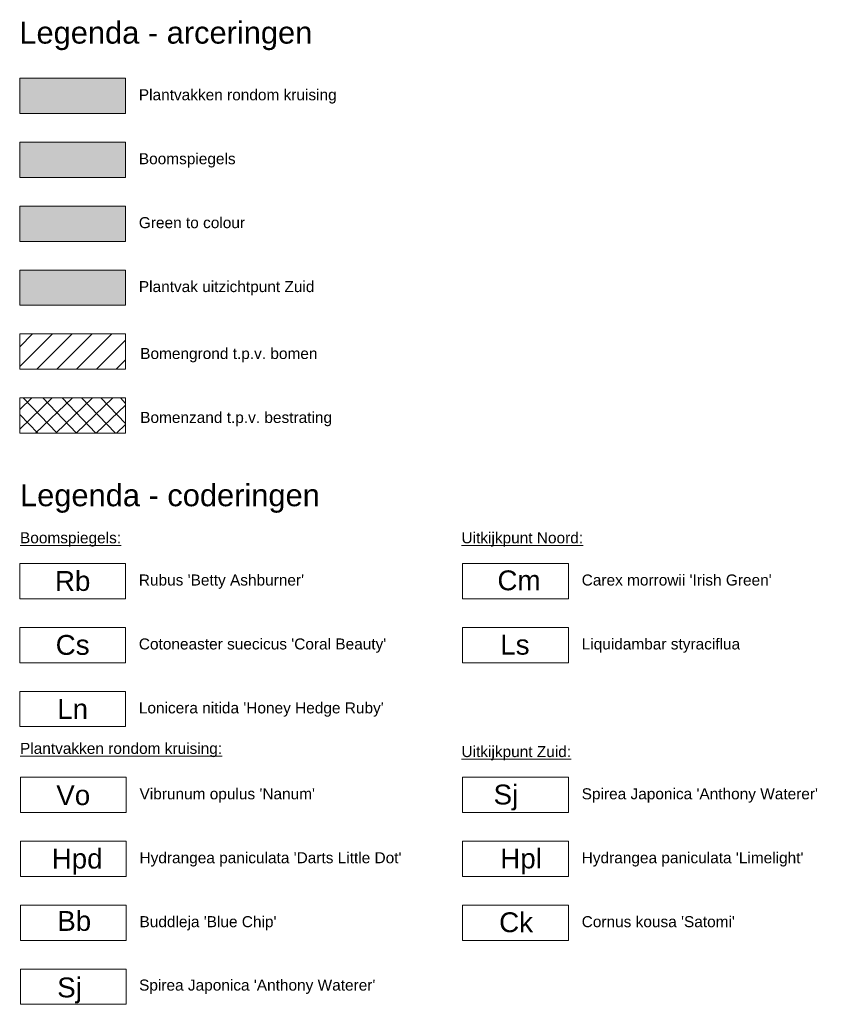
# Model space of a CAD drawing. Header units: metres. Extents: x 197065 to 198435, y 354837 to 355601.
# Tile 10 of 10: x 198398 to 198435, y 354933 to 354978. Entities that reach past the tile are written whole.
import ezdxf

# ---------------------------------------------------------------- set-up
doc = ezdxf.new("R2010")
doc.units = ezdxf.units.M
for name, color, linetype, lineweight in [('N-WE-GR-BEPLANING-T', 7, 'Continuous', 20), ('N-WE-GR-BOOM-S', 86, 'Continuous', 40), ('N-WE-GR-BOOMSPIEGELS-A', 62, 'Continuous', 20), ('X-XX-AL-LEGENDA-G', 7, 'Continuous', 20)]:
    doc.layers.add(name, color=color, linetype=linetype, lineweight=lineweight)
for name, color, linetype, lineweight, true_color in [('N-WE-GR-GREENTOCOLOUR-A', 7, 'Continuous', 20, 0x008f00), ('N-WE-GR-PLANTVAK_UITZICHTPUNT_ZUID-A', 7, 'Continuous', 20, 0xff622e), ('N-WE-GR-PLANTVAKKEN-A', 7, 'Continuous', 20, 0xffab57)]:
    doc.layers.add(name, color=color, linetype=linetype, lineweight=lineweight, true_color=true_color)
doc.layers.add('N-WE-RI-BOMENSTROOK_BOMENGROND-A', color=252, linetype='Continuous')
doc.layers.add('N-WE-RI-BOMENSTROOK_BOMENZAND-A', color=252, linetype='Continuous')
doc.styles.get("Standard").update_dxf_attribs({"font": 'arial.ttf'})

msp = doc.modelspace()

# ---------------------------------------------------------------- hatches: boundary and pattern name
at = {"layer": 'N-WE-GR-BOOMSPIEGELS-A'}
h = msp.add_hatch(color=256, dxfattribs=at)
h.dxf.hatch_style = 1
h.paths.add_polyline_path([(198398.396, 354970.887), (198403.196, 354970.887), (198403.196, 354972.487), (198398.396, 354972.487)])
at = {"layer": 'N-WE-GR-GREENTOCOLOUR-A', "transparency": 33554623}
h = msp.add_hatch(color=256, dxfattribs=at)
h.dxf.hatch_style = 1
h.paths.add_polyline_path([(198398.396, 354967.987), (198403.196, 354967.987), (198403.196, 354969.587), (198398.396, 354969.587)])
at = {"layer": 'N-WE-GR-PLANTVAK_UITZICHTPUNT_ZUID-A'}
h = msp.add_hatch(color=256, dxfattribs=at)
h.dxf.hatch_style = 1
h.paths.add_polyline_path([(198398.396, 354965.087), (198403.196, 354965.087), (198403.196, 354966.687), (198398.396, 354966.687)])
at = {"layer": 'N-WE-GR-PLANTVAKKEN-A'}
h = msp.add_hatch(color=256, dxfattribs=at)
h.dxf.hatch_style = 1
h.paths.add_polyline_path([(198398.396, 354973.787), (198403.196, 354973.787), (198403.196, 354975.387), (198398.396, 354975.387)])
at = {"layer": 'N-WE-RI-BOMENSTROOK_BOMENGROND-A'}
h = msp.add_hatch(dxfattribs=at)
h.set_pattern_fill('ANSI31', color=256, scale=0.2)
h.set_pattern_definition([(45, (198398.39596, 354970.3868), (-0.449013, 0.449013), [])])
h.paths.add_polyline_path([(198398.396, 354962.187), (198403.196, 354962.187), (198403.196, 354963.787), (198398.396, 354963.787)])
at = {"layer": 'N-WE-RI-BOMENSTROOK_BOMENZAND-A'}
h = msp.add_hatch(dxfattribs=at)
h.set_pattern_fill('ANSI37', color=256, scale=0.2, angle=51)
h.set_pattern_definition([(43.81694, (197149.44923, 355488.5935), (-0.4396464, 0.45818777), []), (133.81694, (197149.44923, 355488.5935), (-0.45818777, -0.4396464), [])])
h.paths.add_polyline_path([(198398.396, 354959.287), (198403.196, 354959.287), (198403.196, 354960.887), (198398.396, 354960.887)])

# ---------------------------------------------------------------- linework, layer by layer
at = {"layer": 'X-XX-AL-LEGENDA-G', "flags": 128}
for points in [[(198398.396, 354973.787), (198403.196, 354973.787), (198403.196, 354975.387), (198398.396, 354975.387)], [(198398.396, 354970.887), (198403.196, 354970.887), (198403.196, 354972.487), (198398.396, 354972.487)], [(198398.396, 354967.987), (198403.196, 354967.987), (198403.196, 354969.587), (198398.396, 354969.587)], [(198398.396, 354965.087), (198403.196, 354965.087), (198403.196, 354966.687), (198398.396, 354966.687)], [(198398.396, 354962.187), (198403.196, 354962.187), (198403.196, 354963.787), (198398.396, 354963.787)], [(198398.396, 354959.287), (198403.196, 354959.287), (198403.196, 354960.887), (198398.396, 354960.887)], [(198398.396, 354951.776), (198403.196, 354951.776), (198403.196, 354953.376), (198398.396, 354953.376)], [(198418.471, 354951.776), (198423.271, 354951.776), (198423.271, 354953.376), (198418.471, 354953.376)], [(198398.396, 354948.876), (198403.196, 354948.876), (198403.196, 354950.476), (198398.396, 354950.476)], [(198418.471, 354948.876), (198423.271, 354948.876), (198423.271, 354950.476), (198418.471, 354950.476)], [(198398.396, 354945.976), (198403.196, 354945.976), (198403.196, 354947.576), (198398.396, 354947.576)], [(198398.425, 354942.08), (198403.225, 354942.08), (198403.225, 354943.68), (198398.425, 354943.68)], [(198418.471, 354942.08), (198423.271, 354942.08), (198423.271, 354943.68), (198418.471, 354943.68)], [(198398.425, 354939.18), (198403.225, 354939.18), (198403.225, 354940.78), (198398.425, 354940.78)], [(198418.471, 354939.18), (198423.271, 354939.18), (198423.271, 354940.78), (198418.471, 354940.78)], [(198398.425, 354936.28), (198403.225, 354936.28), (198403.225, 354937.88), (198398.425, 354937.88)], [(198418.471, 354936.28), (198423.271, 354936.28), (198423.271, 354937.88), (198418.471, 354937.88)], [(198398.425, 354933.38), (198403.225, 354933.38), (198403.225, 354934.98), (198398.425, 354934.98)]]:
    msp.add_lwpolyline(points, close=True, dxfattribs=at)

# ---------------------------------------------------------------- texts
at = {"layer": 'N-WE-GR-BEPLANING-T', "char_height": 0.9, "attachment_point": 1}
for s, insert in [('Cm', (198420.052, 354953.061)), ('Ls', (198420.181, 354950.141)), ('Vo', (198400.053, 354943.319)), ('Sj', (198419.877, 354943.345)), ('Hpd', (198399.846, 354940.439)), ('Hpl', (198420.181, 354940.444)), ('Bb', (198400.098, 354937.612)), ('Ck', (198420.13, 354937.552)), ('Sj', (198400.096, 354934.594))]:
    msp.add_mtext_dynamic_manual_height_columns(s, width=2.25477, gutter_width=12.5, heights=[0], dxfattribs=dict(at, insert=insert))
at = {"layer": 'N-WE-GR-BOOM-S', "color": 7, "char_height": 0.9, "attachment_point": 5}
for s, insert in [('Rb', (198400.796, 354952.576)), ('Cs', (198400.796, 354949.676)), ('Ln', (198400.796, 354946.776))]:
    msp.add_mtext_dynamic_manual_height_columns(s, width=2.25477, gutter_width=12.5, heights=[0], dxfattribs=dict(at, insert=insert))
at = {"layer": 'X-XX-AL-LEGENDA-G'}
for s, insert, char_height, attachment_point in [('Legenda - arceringen', (198398.38, 354977.956), 1, 1), ('Plantvakken rondom kruising', (198403.797, 354974.886), 0.5, 1), ('Boomspiegels', (198403.797, 354971.986), 0.5, 1), ('Green to colour', (198403.797, 354969.086), 0.5, 1), ('Plantvak uitzichtpunt Zuid', (198403.797, 354966.186), 0.5, 1), ('Bomengrond t.p.v. bomen', (198403.858, 354962.825), 0.5, 4), ('Bomenzand t.p.v. bestrating', (198403.858, 354959.925), 0.5, 4), ('Legenda - coderingen', (198398.41, 354956.972), 1, 1), ('{\\LBoomspiegels:}', (198398.41, 354954.792), 0.5, 1), ('{\\LUitkijkpunt Noord:}', (198418.423, 354954.792), 0.5, 1), ("Rubus 'Betty Ashburner'", (198403.797, 354952.876), 0.5, 1), ("Carex morrowii 'Irish Green'", (198423.872, 354952.876), 0.5, 1), ("Cotoneaster suecicus 'Coral Beauty'", (198403.797, 354949.976), 0.5, 1), ('Liquidambar styraciflua', (198423.872, 354949.976), 0.5, 1), ("Lonicera nitida 'Honey Hedge Ruby'", (198403.797, 354947.076), 0.5, 1), ('{\\LPlantvakken rondom kruising:}', (198398.41, 354945.24), 0.5, 1), ('{\\LUitkijkpunt Zuid:}', (198418.423, 354945.095), 0.5, 1), ("Vibrunum opulus 'Nanum'", (198403.827, 354943.179), 0.5, 1), ("Spirea Japonica 'Anthony Waterer'", (198423.872, 354943.179), 0.5, 1), ("Hydrangea paniculata 'Darts Little Dot'", (198403.827, 354940.279), 0.5, 1), ("Hydrangea paniculata 'Limelight'", (198423.872, 354940.279), 0.5, 1), ("Buddleja 'Blue Chip'", (198403.827, 354937.379), 0.5, 1), ("Cornus kousa 'Satomi'", (198423.872, 354937.379), 0.5, 1), ("Spirea Japonica 'Anthony Waterer'", (198403.808, 354934.503), 0.5, 1)]:
    msp.add_mtext_dynamic_manual_height_columns(s, width=13.73162, gutter_width=12.5, heights=[0], dxfattribs=dict(at, insert=insert, char_height=char_height, attachment_point=attachment_point))

doc.saveas('drawing.dxf')
